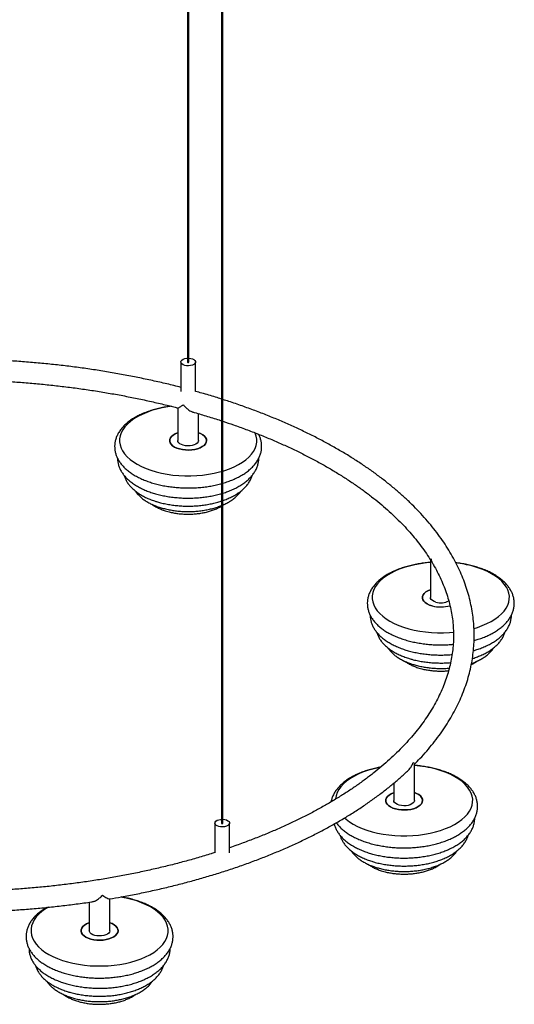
# Paper-space layout '_Trimétrica' of a CAD drawing. Header units: millimetres. Extents: x -795 to -26, y -515 to 817.
# Tile 3 of 4: x -361 to -26, y -515 to 151. Entities that reach past the tile are written whole.
import ezdxf

# ---------------------------------------------------------------- set-up
doc = ezdxf.new("R2010")
doc.units = ezdxf.units.MM

psp = doc.layouts.new('_Trimétrica')

# ---------------------------------------------------------------- linework, layer by layer
at = {"color": 7, "linetype": 'Continuous', "lineweight": 25}
for p, q in [((-247.58, 769.99), (-247.58, -80.74)), ((-246.58, -80.74), (-246.58, 769.99)), ((-224.52, 457.99), (-224.52, -392.74)), ((-223.52, -392.74), (-223.52, 457.99)), ((-252.08, -80.74), (-252.08, -100.79)), ((-242.08, -100.81), (-242.08, -80.74)), ((-254.08, -111.76), (-254.08, -133.89)), ((-240.08, -133.89), (-240.08, -115.72)), ((-223.52, -177.64), (-222.63, -177.04)), ((-83.04, -214.43), (-83.04, -240.07)), ((-93.88, -377.45), (-93.88, -352.78)), ((-107.88, -365.72), (-107.88, -377.45)), ((-229.02, -392.74), (-229.02, -412.9)), ((-219.02, -412.92), (-219.02, -392.74)), ((-314.04, -446.25), (-314.04, -465.54)), ((-300.04, -465.54), (-300.04, -444.04))]:
    psp.add_line(p, q, dxfattribs=at)
at = {"color": 7, "linetype": 'Continuous', "lineweight": 25, "flags": 128}
for points in [[(-249.41, -83.02), (-250.52, -82.61), (-251.37, -82.07), (-251.9, -81.42), (-252.08, -80.73), (-251.88, -80.03), (-251.33, -79.39), (-250.47, -78.85), (-249.35, -78.45), (-248.06, -78.22), (-247.58, -78.18)], [(-246.58, -78.18), (-245.37, -78.32), (-244.17, -78.65), (-243.18, -79.13), (-242.48, -79.74), (-242.12, -80.41), (-242.13, -81.11), (-242.51, -81.79), (-243.23, -82.38), (-244.23, -82.86), (-245.44, -83.18), (-246.78, -83.32), (-248.13, -83.26), (-249.41, -83.02), (-249.41, -83.02)], [(-247.58, -80.74), (-247.56, -80.82), (-247.47, -80.91), (-247.31, -80.97), (-247.13, -81), (-246.93, -80.99), (-246.76, -80.94), (-246.64, -80.87), (-246.58, -80.77), (-246.58, -80.74)], [(-258.44, -110.69), (-260.8, -111.03), (-264.62, -111.74), (-268.3, -112.61), (-271.82, -113.64), (-275.15, -114.83), (-278.27, -116.16), (-281.15, -117.63), (-283.77, -119.22), (-286.12, -120.92), (-288.16, -122.72), (-289.89, -124.61), (-291.3, -126.57), (-292.37, -128.58), (-293.1, -130.63), (-293.47, -132.71), (-293.5, -134.8), (-293.17, -136.88), (-292.48, -138.94), (-291.46, -140.96), (-290.09, -142.92), (-288.4, -144.82), (-286.39, -146.63), (-284.09, -148.35), (-281.5, -149.95), (-278.65, -151.44), (-275.56, -152.79), (-272.26, -153.99), (-268.76, -155.05), (-265.1, -155.94), (-261.3, -156.66), (-257.39, -157.22), (-253.4, -157.59), (-249.37, -157.78), (-245.31, -157.79), (-241.27, -157.62), (-237.28, -157.27), (-233.36, -156.74), (-229.55, -156.04), (-225.86, -155.17), (-224.52, -154.8)], [(-254.08, -128.56), (-254.33, -128.64), (-255.94, -129.35), (-257.31, -130.19), (-258.37, -131.13), (-259.12, -132.15), (-259.51, -133.22), (-259.55, -134.32), (-259.23, -135.4), (-258.56, -136.43), (-257.56, -137.39), (-256.26, -138.26), (-254.7, -138.99), (-252.91, -139.58)], [(-252.91, -139.58), (-254.7, -138.99), (-256.26, -138.26), (-257.56, -137.39), (-258.56, -136.43), (-259.23, -135.4), (-259.55, -134.32), (-259.51, -133.22), (-259.12, -132.15), (-258.37, -131.13), (-257.31, -130.19), (-255.94, -129.35), (-254.33, -128.64), (-254.08, -128.56)], [(-252.91, -139.58), (-250.96, -140.01), (-248.9, -140.26), (-246.78, -140.33), (-244.67, -140.21), (-242.64, -139.91), (-240.73, -139.43), (-239, -138.8), (-237.5, -138.03), (-236.28, -137.13), (-235.37, -136.15), (-234.8, -135.09), (-234.58, -134.01), (-234.72, -132.92), (-235.22, -131.86), (-236.06, -130.85), (-237.21, -129.94), (-238.65, -129.14), (-240.08, -128.56)], [(-240.08, -128.56), (-238.65, -129.14), (-237.21, -129.94), (-236.06, -130.85), (-235.22, -131.86), (-234.72, -132.92), (-234.58, -134.01), (-234.8, -135.09), (-235.37, -136.15), (-236.28, -137.13), (-237.5, -138.03), (-239, -138.8), (-240.73, -139.43), (-242.64, -139.91), (-244.67, -140.21), (-246.78, -140.33), (-248.9, -140.26), (-250.96, -140.01), (-252.91, -139.58)], [(-223.52, -154.51), (-222.34, -154.14), (-219.01, -152.95), (-215.89, -151.62), (-213.01, -150.15), (-210.39, -148.56), (-208.05, -146.86), (-206, -145.05), (-204.27, -143.17), (-202.86, -141.21), (-201.79, -139.2), (-201.06, -137.14), (-200.69, -135.07), (-200.67, -132.98), (-201, -130.9), (-201.68, -128.84), (-201.77, -128.62)], [(-250.35, -137.08), (-251.64, -136.62), (-252.71, -136.03), (-253.49, -135.33), (-253.96, -134.56), (-254.08, -133.89)], [(-240.08, -133.89), (-240.09, -134.02), (-240.32, -134.82), (-240.89, -135.57), (-241.77, -136.24), (-242.92, -136.79), (-244.28, -137.19), (-245.77, -137.43), (-247.34, -137.49), (-248.89, -137.37), (-250.35, -137.08)], [(-83.04, -216.42), (-85.84, -216.69), (-89.76, -217.22), (-93.58, -217.92), (-97.26, -218.79), (-100.78, -219.82), (-104.11, -221.01), (-107.23, -222.34), (-110.11, -223.81), (-112.73, -225.4), (-115.07, -227.11), (-117.12, -228.91), (-118.85, -230.79), (-120.26, -232.75), (-121.33, -234.76), (-122.06, -236.82), (-122.43, -238.9), (-122.46, -240.98), (-122.12, -243.06), (-121.44, -245.12), (-120.42, -247.14), (-119.05, -249.1), (-117.36, -251), (-115.35, -252.81), (-113.05, -254.53), (-110.46, -256.14), (-107.61, -257.62), (-104.52, -258.97), (-101.22, -260.18), (-97.72, -261.23), (-94.05, -262.12), (-90.25, -262.85), (-86.35, -263.4), (-82.36, -263.77), (-78.33, -263.97), (-74.27, -263.98), (-70.23, -263.81), (-67.48, -263.59)], [(-53.52, -260.99), (-51.3, -260.32), (-47.97, -259.13), (-44.85, -257.8), (-41.97, -256.33), (-39.35, -254.74), (-37.01, -253.04), (-34.96, -251.24), (-33.23, -249.35), (-31.82, -247.39), (-30.75, -245.38), (-30.02, -243.33), (-29.65, -241.25), (-29.62, -239.16), (-29.96, -237.08), (-30.64, -235.02), (-31.66, -233.01), (-33.03, -231.04), (-34.72, -229.14), (-36.73, -227.33), (-39.03, -225.62), (-41.62, -224.01), (-44.47, -222.52), (-47.56, -221.17), (-50.86, -219.97), (-54.36, -218.91)], [(-83.04, -234.74), (-83.29, -234.83), (-84.9, -235.53), (-86.26, -236.37), (-87.33, -237.31), (-88.08, -238.33), (-88.47, -239.41), (-88.51, -240.5), (-88.19, -241.58), (-87.52, -242.61), (-86.52, -243.58), (-85.22, -244.44), (-83.66, -245.18), (-81.87, -245.77)], [(-81.87, -245.77), (-83.66, -245.18), (-85.22, -244.44), (-86.52, -243.58), (-87.52, -242.61), (-88.19, -241.58), (-88.51, -240.5), (-88.47, -239.41), (-88.08, -238.33), (-87.33, -237.31), (-86.26, -236.37), (-84.9, -235.53), (-83.29, -234.83), (-83.04, -234.74)], [(-79.31, -243.26), (-80.6, -242.81), (-81.67, -242.21), (-82.45, -241.52), (-82.92, -240.74), (-83.04, -240.07)], [(-116.96, -355), (-118.41, -355.29), (-122.09, -356.16), (-125.62, -357.2), (-128.95, -358.39), (-132.07, -359.72), (-134.95, -361.19), (-137.57, -362.78), (-139.91, -364.48), (-141.96, -366.28), (-143.69, -368.17), (-145.1, -370.12), (-146.17, -372.14), (-146.89, -374.19), (-147.27, -376.27), (-147.29, -376.47)], [(-141.27, -389.26), (-140.19, -390.19), (-137.89, -391.9), (-135.3, -393.51), (-132.45, -394.99), (-129.36, -396.34), (-126.05, -397.55), (-122.55, -398.6), (-118.89, -399.5), (-115.09, -400.22), (-111.18, -400.77), (-107.2, -401.15), (-103.16, -401.34), (-99.11, -401.35), (-95.07, -401.18), (-91.08, -400.83), (-87.16, -400.3), (-83.34, -399.6), (-79.66, -398.73), (-76.14, -397.69), (-72.81, -396.51), (-69.69, -395.17), (-66.81, -393.71), (-64.19, -392.11), (-61.84, -390.41), (-59.8, -388.61), (-58.06, -386.72), (-56.66, -384.77), (-55.59, -382.75), (-54.86, -380.7), (-54.48, -378.62), (-54.46, -376.54), (-54.79, -374.46), (-55.47, -372.4), (-56.5, -370.38), (-57.87, -368.41), (-59.56, -366.52), (-61.56, -364.7), (-63.87, -362.99), (-66.46, -361.38), (-69.31, -359.9), (-72.4, -358.55), (-75.7, -357.34), (-79.2, -356.29), (-79.2, -356.29)], [(-107.88, -372.11), (-108.12, -372.2), (-109.74, -372.91), (-111.1, -373.74), (-112.17, -374.69), (-112.91, -375.71), (-113.31, -376.78), (-113.35, -377.87), (-113.03, -378.95), (-112.36, -379.99), (-111.36, -380.95), (-110.06, -381.81), (-108.5, -382.55), (-106.71, -383.14)], [(-106.71, -383.14), (-108.5, -382.55), (-110.06, -381.81), (-111.36, -380.95), (-112.36, -379.99), (-113.03, -378.95), (-113.35, -377.87), (-113.31, -376.78), (-112.91, -375.71), (-112.17, -374.69), (-111.1, -373.74), (-109.74, -372.91), (-108.12, -372.2), (-107.88, -372.11)], [(-106.71, -383.14), (-104.76, -383.57), (-102.69, -383.81), (-100.58, -383.88), (-98.47, -383.76), (-96.43, -383.46), (-94.52, -382.99), (-92.79, -382.36), (-91.3, -381.58), (-90.08, -380.69), (-89.17, -379.7), (-88.6, -378.65), (-88.38, -377.56), (-88.52, -376.48), (-89.02, -375.41), (-89.85, -374.41), (-91.01, -373.49), (-92.45, -372.69), (-93.88, -372.11)], [(-93.88, -372.11), (-92.45, -372.69), (-91.01, -373.49), (-89.85, -374.41), (-89.02, -375.41), (-88.52, -376.48), (-88.38, -377.56), (-88.6, -378.65), (-89.17, -379.7), (-90.08, -380.69), (-91.3, -381.58), (-92.79, -382.36), (-94.52, -382.99), (-96.43, -383.46), (-98.47, -383.76), (-100.58, -383.88), (-102.69, -383.81), (-104.76, -383.57), (-106.71, -383.14)], [(-104.14, -380.63), (-105.44, -380.18), (-106.51, -379.59), (-107.29, -378.89), (-107.75, -378.12), (-107.88, -377.45)], [(-93.88, -377.45), (-93.88, -377.58), (-94.11, -378.38), (-94.69, -379.13), (-95.57, -379.8), (-96.72, -380.34), (-98.07, -380.75), (-99.57, -380.99), (-101.13, -381.05), (-102.68, -380.93), (-104.14, -380.63)], [(-226.35, -395.02), (-227.46, -394.61), (-228.31, -394.07), (-228.85, -393.42), (-229.02, -392.72), (-228.82, -392.03), (-228.27, -391.39), (-227.41, -390.85), (-226.29, -390.45), (-225, -390.22), (-224.52, -390.18)], [(-223.52, -390.18), (-222.31, -390.32), (-221.11, -390.65), (-220.12, -391.13), (-219.42, -391.74), (-219.06, -392.41), (-219.07, -393.11), (-219.45, -393.79), (-220.17, -394.38), (-221.17, -394.86), (-222.38, -395.18), (-223.72, -395.31), (-225.07, -395.26), (-226.35, -395.02), (-226.35, -395.02)], [(-224.52, -392.74), (-224.5, -392.82), (-224.41, -392.91), (-224.25, -392.97), (-224.07, -393), (-223.87, -392.99), (-223.7, -392.94), (-223.58, -392.86), (-223.52, -392.77), (-223.52, -392.74)], [(-341.67, -449.6), (-343.73, -450.87), (-346.08, -452.57), (-348.12, -454.37), (-349.86, -456.26), (-351.26, -458.22), (-352.33, -460.23), (-353.06, -462.28), (-353.44, -464.36), (-353.46, -466.45), (-353.13, -468.53), (-352.45, -470.58), (-351.42, -472.6), (-350.05, -474.57), (-348.36, -476.47), (-346.36, -478.28), (-344.05, -479.99), (-341.46, -481.6), (-338.61, -483.08), (-335.52, -484.44), (-332.22, -485.64), (-328.72, -486.7), (-325.06, -487.59), (-321.26, -488.31), (-317.35, -488.86), (-313.36, -489.24), (-309.33, -489.43), (-305.28, -489.44), (-301.24, -489.27), (-297.24, -488.92), (-293.32, -488.39), (-289.51, -487.69), (-285.83, -486.82), (-282.3, -485.79), (-278.97, -484.6), (-275.85, -483.27), (-272.97, -481.8), (-270.35, -480.21), (-268.01, -478.5), (-265.96, -476.7), (-264.23, -474.82), (-262.82, -472.86), (-261.75, -470.85), (-261.03, -468.79), (-260.65, -466.71), (-260.63, -464.63), (-260.96, -462.55), (-261.64, -460.49), (-262.67, -458.47), (-264.03, -456.51), (-265.72, -454.61), (-267.73, -452.8), (-270.03, -451.08), (-272.62, -449.47), (-275.47, -447.99), (-278.56, -446.64), (-281.87, -445.43), (-285.37, -444.38), (-285.37, -444.38)], [(-285.37, -444.38), (-289.03, -443.49), (-292.77, -442.77)], [(-314.04, -460.2), (-314.29, -460.29), (-315.91, -461), (-317.27, -461.83), (-318.34, -462.78), (-319.08, -463.8), (-319.48, -464.87), (-319.52, -465.96), (-319.2, -467.04), (-318.53, -468.08), (-317.53, -469.04), (-316.23, -469.91), (-314.66, -470.64), (-312.88, -471.23)], [(-312.88, -471.23), (-314.66, -470.64), (-316.23, -469.91), (-317.53, -469.04), (-318.53, -468.08), (-319.2, -467.04), (-319.52, -465.96), (-319.48, -464.87), (-319.08, -463.8), (-318.34, -462.78), (-317.27, -461.83), (-315.91, -461), (-314.29, -460.29), (-314.04, -460.2)], [(-310.31, -468.73), (-311.61, -468.27), (-312.67, -467.68), (-313.46, -466.98), (-313.92, -466.21), (-314.04, -465.54)], [(-312.88, -471.23), (-310.92, -471.66), (-308.86, -471.91), (-306.74, -471.97), (-304.64, -471.86), (-302.6, -471.55), (-300.69, -471.08), (-298.96, -470.45), (-297.46, -469.67), (-296.25, -468.78), (-295.34, -467.79), (-294.76, -466.74), (-294.54, -465.66), (-294.69, -464.57), (-295.18, -463.51), (-296.02, -462.5), (-297.17, -461.59), (-298.61, -460.78), (-300.04, -460.2)], [(-300.04, -460.2), (-298.61, -460.78), (-297.17, -461.59), (-296.02, -462.5), (-295.18, -463.51), (-294.69, -464.57), (-294.54, -465.66), (-294.76, -466.74), (-295.34, -467.79), (-296.25, -468.78), (-297.46, -469.67), (-298.96, -470.45), (-300.69, -471.08), (-302.6, -471.55), (-304.64, -471.86), (-306.74, -471.97), (-308.86, -471.91), (-310.92, -471.66), (-312.88, -471.23)], [(-300.04, -465.54), (-300.05, -465.67), (-300.28, -466.47), (-300.85, -467.22), (-301.73, -467.89), (-302.88, -468.44), (-304.24, -468.84), (-305.74, -469.08), (-307.3, -469.14), (-308.85, -469.02), (-310.31, -468.73)]]:
    psp.add_lwpolyline(points, dxfattribs=at)
at = {"color": 7, "linetype": 'Continuous', "lineweight": 25}
for centre, radius, start, end in [((-74.65, -294.41), 78.18, 74.95663, 83.41401), ((-76.05, -223.7), 22.82, 255.20805, 285.92445), ((-76.05, -223.69), 22.83, 255.2136, 285.76544), ((-76.09, -232.05), 11.67, 253.97458, 297.88697), ((-99.92, -433.84), 80.28, 75.04409, 85.68514)]:
    psp.add_arc(centre, radius, start, end, dxfattribs=at)
for points, knots in [([(-252.08, -97.92), (-253.6, -97.52), (-258.29, -96.3), (-266.3, -94.41), (-276.07, -92.25), (-285.97, -90.25), (-295.97, -88.4), (-306.08, -86.7), (-316.27, -85.17), (-326.55, -83.79), (-336.9, -82.58), (-347.32, -81.52), (-357.79, -80.63), (-368.31, -79.89), (-378.86, -79.32), (-389.44, -78.92), (-400.04, -78.68), (-410.65, -78.6), (-421.26, -78.68), (-431.86, -78.93), (-442.09, -79.32), (-448.77, -79.71), (-451.93, -79.89)], [0, 0, 0, 0, 0.024867, 0.076512, 0.128147, 0.179775, 0.231394, 0.283006, 0.334611, 0.386211, 0.437805, 0.489395, 0.540981, 0.592563, 0.644143, 0.695721, 0.747297, 0.798872, 0.850448, 0.902023, 0.9536, 1, 1, 1, 1]), ([(-457.74, -94.32), (-456.51, -94.22), (-451.84, -93.87), (-443.7, -93.43), (-433.31, -92.99), (-422.9, -92.71), (-412.49, -92.6), (-402.06, -92.65), (-391.65, -92.86), (-381.25, -93.23), (-370.88, -93.76), (-360.55, -94.46), (-350.27, -95.31), (-340.04, -96.32), (-329.87, -97.49), (-319.78, -98.81), (-309.78, -100.29), (-299.87, -101.93), (-290.06, -103.72), (-280.36, -105.65), (-270.79, -107.74), (-261.99, -109.81), (-256.45, -111.24), (-254, -111.87)], [0, 0, 0, 0, 0.01777, 0.067414, 0.117061, 0.166709, 0.216358, 0.266008, 0.315657, 0.365306, 0.414953, 0.464598, 0.51424, 0.563879, 0.613513, 0.663143, 0.712767, 0.762385, 0.811997, 0.861601, 0.911197, 0.960784, 1, 1, 1, 1]), ([(-224.52, -105.83), (-225.86, -105.4), (-230.21, -104), (-236.07, -102.25), (-240.64, -101), (-242.08, -100.6)], [0, 0, 0, 0, 0.233371, 0.758584, 1, 1, 1, 1]), ([(-93.88, -352.9), (-92.62, -351.63), (-89.72, -348.69), (-85.51, -343.99), (-81.21, -338.83), (-77.2, -333.59), (-73.5, -328.3), (-70.11, -322.94), (-67.02, -317.53), (-64.24, -312.08), (-61.77, -306.58), (-59.62, -301.05), (-57.79, -295.5), (-56.27, -289.91), (-55.08, -284.32), (-54.19, -278.71), (-53.63, -273.09), (-53.38, -267.47), (-53.45, -261.85), (-53.84, -256.24), (-54.54, -250.64), (-55.55, -245.05), (-56.88, -239.48), (-58.52, -233.94), (-60.48, -228.42), (-62.75, -222.93), (-65.33, -217.48), (-68.21, -212.08), (-71.41, -206.71), (-74.91, -201.41), (-78.71, -196.16), (-82.81, -190.97), (-87.21, -185.85), (-91.9, -180.8), (-96.87, -175.84), (-102.12, -170.95), (-107.65, -166.16), (-113.45, -161.45), (-119.52, -156.85), (-125.84, -152.34), (-132.41, -147.94), (-139.23, -143.65), (-146.29, -139.47), (-153.58, -135.4), (-161.1, -131.46), (-168.84, -127.64), (-176.79, -123.94), (-184.94, -120.36), (-193.29, -116.92), (-201.83, -113.62), (-210.56, -110.45), (-217.79, -107.96), (-222.17, -106.57), (-223.52, -106.15)], [0, 0, 0, 0, 0.015394, 0.035487, 0.055559, 0.075607, 0.095624, 0.115606, 0.135547, 0.155445, 0.175296, 0.195096, 0.214848, 0.23455, 0.254208, 0.273827, 0.293414, 0.312977, 0.332528, 0.352075, 0.371628, 0.391196, 0.410789, 0.430416, 0.450083, 0.469795, 0.489555, 0.509363, 0.529219, 0.549121, 0.569064, 0.589046, 0.60906, 0.629103, 0.649169, 0.669255, 0.689355, 0.709466, 0.729585, 0.749709, 0.769835, 0.789963, 0.810089, 0.830212, 0.850333, 0.87045, 0.890562, 0.91067, 0.930773, 0.950871, 0.970965, 0.991054, 1, 1, 1, 1]), ([(-258.81, -110.65), (-259.72, -110.77), (-261.91, -111.06), (-265.29, -111.72), (-268.93, -112.58), (-272.43, -113.61), (-275.78, -114.8), (-278.97, -116.14), (-281.96, -117.63), (-284.75, -119.28), (-287.3, -121.06), (-289.6, -122.99), (-291.61, -125.04), (-293.32, -127.21), (-294.71, -129.46), (-295.75, -131.77), (-296.46, -134.11), (-296.83, -136.46), (-296.86, -138.8), (-296.59, -141.1), (-296, -143.36), (-295.11, -145.57), (-293.92, -147.73), (-292.43, -149.81), (-290.65, -151.83), (-288.57, -153.76), (-286.21, -155.58), (-283.59, -157.28), (-280.73, -158.85), (-277.65, -160.28), (-274.39, -161.56), (-271.57, -162.49), (-269.83, -162.98), (-269.28, -163.13)], [0, 0, 0, 0, 0.0240605, 0.0578331, 0.0916783, 0.1256146, 0.1596599, 0.1938296, 0.2281326, 0.2625638, 0.2970929, 0.3316221, 0.365986, 0.3999693, 0.4333378, 0.4659158, 0.4976593, 0.5286761, 0.5591928, 0.5895019, 0.6198258, 0.6504517, 0.6816267, 0.7135088, 0.7461386, 0.7794357, 0.8132318, 0.8473302, 0.8815592, 0.9157778, 0.9499242, 0.9839761, 1, 1, 1, 1]), ([(-253.99, -111.82), (-253.87, -111.81), (-253.67, -111.79), (-252.88, -111.34), (-251.85, -110.69), (-250.93, -110.06), (-250.35, -109.65), (-250.35, -109.65)], [0, 0, 0, 0, 0.258952, 0.469166, 0.685304, 0.99812, 1, 1, 1, 1]), ([(-250.35, -109.65), (-250.34, -109.65), (-249.87, -110.25), (-248.85, -111.4), (-246.99, -113.03), (-245.27, -114.21), (-244.19, -114.46), (-243.92, -114.52)], [0, 0, 0, 0, 0.001895, 0.258976, 0.523601, 0.880239, 1, 1, 1, 1]), ([(-243.94, -114.6), (-243.59, -114.7), (-240.19, -115.63), (-233.9, -117.54), (-227.77, -119.42), (-224.7, -120.46), (-224.52, -120.52)], [0, 0, 0, 0, 0.052097, 0.511687, 0.971171, 1, 1, 1, 1]), ([(-223.52, -120.86), (-221.14, -121.65), (-215.86, -123.42), (-207.89, -126.3), (-199.59, -129.49), (-191.49, -132.8), (-183.6, -136.23), (-175.91, -139.77), (-168.45, -143.43), (-161.2, -147.2), (-154.19, -151.08), (-147.42, -155.06), (-140.89, -159.13), (-134.61, -163.3), (-128.59, -167.56), (-122.83, -171.9), (-117.33, -176.32), (-112.1, -180.82), (-107.14, -185.39), (-102.46, -190.02), (-98.06, -194.72), (-93.95, -199.48), (-90.11, -204.29), (-86.6, -209.15), (-84.22, -212.65), (-83.1, -214.53), (-82.96, -214.77)], [0, 0, 0, 0, 0.035833, 0.079424, 0.123004, 0.166572, 0.210127, 0.253671, 0.297203, 0.340722, 0.384231, 0.427729, 0.471217, 0.514699, 0.558175, 0.601649, 0.645124, 0.688604, 0.732094, 0.775601, 0.819132, 0.862698, 0.906309, 0.949976, 0.993713, 1, 1, 1, 1]), ([(-223.52, -162.72), (-222.93, -162.55), (-221.16, -162.05), (-218.38, -161.04), (-215.19, -159.7), (-212.2, -158.21), (-209.42, -156.57), (-206.86, -154.78), (-204.57, -152.85), (-202.55, -150.8), (-200.84, -148.64), (-199.45, -146.38), (-198.41, -144.07), (-197.7, -141.73), (-197.34, -139.38), (-197.3, -137.05), (-197.57, -134.74), (-198.17, -132.48), (-198.82, -130.75), (-199.36, -129.8), (-199.5, -129.56)], [0, 0, 0, 0, 0.030833, 0.092437, 0.154266, 0.216336, 0.278638, 0.341117, 0.403596, 0.465776, 0.527268, 0.587648, 0.646597, 0.704036, 0.760161, 0.81538, 0.870223, 0.925093, 0.980509, 1, 1, 1, 1]), ([(-294.84, -145.96), (-294.84, -146.43), (-294.83, -147.67), (-294.47, -149.64), (-293.8, -151.85), (-292.82, -154), (-291.54, -156.09), (-289.96, -158.12), (-288.08, -160.06), (-285.92, -161.91), (-283.48, -163.65), (-280.8, -165.26), (-277.88, -166.74), (-274.77, -168.06), (-271.59, -169.2), (-268.81, -170.02), (-265.96, -170.76), (-262.91, -171.42), (-259.2, -172.03), (-255.41, -172.48), (-251.57, -172.77), (-247.7, -172.88), (-243.83, -172.82), (-239.98, -172.59), (-236.18, -172.2), (-232.44, -171.63), (-228.8, -170.9), (-226.15, -170.26), (-224.77, -169.83), (-224.52, -169.75)], [0, 0, 0, 0, 0.022636, 0.0586644, 0.0948136, 0.131443, 0.1688315, 0.2071333, 0.2463478, 0.286328, 0.3268385, 0.3676346, 0.4085126, 0.449331, 0.4900411, 0.5265505, 0.5479438, 0.5883598, 0.6286891, 0.6689446, 0.7091479, 0.7493208, 0.7894851, 0.82966, 0.8698627, 0.9101158, 0.9504426, 0.9908669, 1, 1, 1, 1]), ([(-223.52, -169.44), (-222.97, -169.28), (-221.28, -168.77), (-218.62, -167.75), (-215.54, -166.39), (-212.67, -164.87), (-210.01, -163.21), (-207.59, -161.4), (-205.44, -159.45), (-203.58, -157.38), (-202.03, -155.2), (-200.82, -152.96), (-199.95, -150.66), (-199.45, -148.34), (-199.24, -146.75), (-199.29, -145.94), (-199.29, -145.89)], [0, 0, 0, 0, 0.038901, 0.120189, 0.201803, 0.283757, 0.366019, 0.448478, 0.530777, 0.612449, 0.692902, 0.771582, 0.848187, 0.922801, 0.995864, 1, 1, 1, 1]), ([(-290.41, -157.46), (-290.34, -157.73), (-290.1, -158.71), (-289.36, -160.36), (-288.21, -162.4), (-286.74, -164.36), (-284.97, -166.25), (-282.92, -168.04), (-280.59, -169.72), (-278.01, -171.28), (-275.2, -172.7), (-272.19, -173.96), (-269.3, -174.97), (-266.81, -175.7), (-264.27, -176.35), (-261.34, -176.98), (-257.76, -177.56), (-254.12, -177.97), (-250.43, -178.21), (-246.72, -178.27), (-243.01, -178.17), (-239.33, -177.9), (-235.71, -177.46), (-232.15, -176.85), (-228.71, -176.07), (-226.16, -175.39), (-224.81, -174.92), (-224.52, -174.81)], [0, 0, 0, 0, 0.0145069, 0.054196, 0.0946877, 0.1362269, 0.1788767, 0.2225057, 0.266842, 0.3115749, 0.3564378, 0.4012342, 0.4458988, 0.4783234, 0.5018051, 0.5461341, 0.590356, 0.6344889, 0.6785609, 0.7226006, 0.7666363, 0.8106909, 0.8547898, 0.8989628, 0.9432408, 0.9876556, 1, 1, 1, 1]), ([(-223.52, -174.47), (-223.08, -174.32), (-221.57, -173.81), (-219.17, -172.78), (-216.33, -171.38), (-213.7, -169.81), (-211.31, -168.1), (-209.17, -166.24), (-207.32, -164.25), (-205.78, -162.15), (-204.61, -159.97), (-203.94, -158.4), (-203.75, -157.55), (-203.73, -157.47)], [0, 0, 0, 0, 0.043141, 0.149121, 0.255602, 0.362566, 0.469887, 0.577115, 0.683558, 0.78834, 0.890619, 0.98994, 1, 1, 1, 1]), ([(-269.28, -163.13), (-268.65, -163.3), (-266.83, -163.78), (-263.72, -164.45), (-259.93, -165.09), (-256.07, -165.56), (-252.16, -165.86), (-248.21, -165.99), (-244.26, -165.96), (-240.33, -165.75), (-236.44, -165.38), (-232.61, -164.84), (-228.88, -164.12), (-226.17, -163.51), (-224.77, -163.09), (-224.52, -163.02)], [0, 0, 0, 0, 0.045224, 0.130688, 0.215979, 0.301121, 0.386156, 0.471126, 0.556075, 0.64104, 0.726054, 0.811159, 0.896402, 0.981828, 1, 1, 1, 1]), ([(-282.87, -168.03), (-282.78, -168.17), (-282.3, -168.97), (-281.15, -170.32), (-279.41, -172.07), (-277.36, -173.72), (-275.05, -175.24), (-272.49, -176.63), (-269.73, -177.87), (-266.89, -178.92), (-264.39, -179.67), (-261.83, -180.32), (-259.08, -180.9), (-255.72, -181.41), (-252.3, -181.76), (-248.85, -181.93), (-245.38, -181.93), (-241.92, -181.76), (-238.5, -181.42), (-235.15, -180.91), (-231.89, -180.23), (-228.75, -179.38), (-226.28, -178.58), (-224.93, -178.01), (-224.52, -177.84)], [0, 0, 0, 0, 0.010356, 0.05715, 0.105369, 0.15481, 0.20508, 0.255755, 0.306472, 0.357047, 0.401999, 0.428571, 0.478663, 0.52861, 0.578439, 0.628195, 0.677919, 0.727654, 0.77743, 0.827291, 0.877283, 0.927453, 0.977851, 1, 1, 1, 1]), ([(-223.52, -177.43), (-223.32, -177.35), (-222.16, -176.88), (-220.22, -175.86), (-217.74, -174.38), (-215.51, -172.73), (-213.56, -170.92), (-212.16, -169.37), (-211.53, -168.36), (-211.34, -168.06)], [0, 0, 0, 0, 0.037216, 0.2140735, 0.3919207, 0.5704481, 0.7484988, 0.9244935, 1, 1, 1, 1]), ([(-271.57, -177), (-271.11, -177.34), (-269.97, -178.16), (-267.88, -179.31), (-265.38, -180.45), (-262.97, -181.32), (-260.89, -181.94), (-258.76, -182.48), (-256.26, -182.98), (-253.2, -183.41), (-250.09, -183.67), (-246.96, -183.75), (-243.83, -183.65), (-240.72, -183.39), (-237.68, -182.94), (-234.72, -182.33), (-231.87, -181.55), (-229.16, -180.6), (-226.68, -179.52), (-225.22, -178.69), (-224.52, -178.29)], [0, 0, 0, 0, 0.040568, 0.100487, 0.160697, 0.220741, 0.261491, 0.293077, 0.352456, 0.411607, 0.470589, 0.529479, 0.588355, 0.647283, 0.706331, 0.765584, 0.825131, 0.885059, 0.945444, 1, 1, 1, 1]), ([(-81.24, -217.66), (-80.97, -218.11), (-79.7, -220.21), (-77.74, -224), (-75.36, -229.03), (-73.3, -234.09), (-71.54, -239.19), (-70.09, -244.31), (-68.95, -249.46), (-68.11, -254.63), (-67.59, -259.81), (-67.38, -265.01), (-67.48, -270.21), (-67.9, -275.42), (-68.64, -280.61), (-69.69, -285.8), (-71.05, -290.96), (-72.72, -296.1), (-74.7, -301.2), (-76.98, -306.28), (-79.57, -311.31), (-82.45, -316.3), (-85.63, -321.25), (-89.11, -326.14), (-92.87, -330.98), (-96.92, -335.77), (-101.25, -340.5), (-105.87, -345.16), (-110.76, -349.76), (-115.92, -354.28), (-121.36, -358.73), (-127.06, -363.09), (-133.02, -367.38), (-139.24, -371.57), (-145.7, -375.67), (-152.41, -379.67), (-159.36, -383.58), (-166.54, -387.37), (-173.95, -391.06), (-181.58, -394.64), (-189.42, -398.1), (-197.46, -401.44), (-205.72, -404.65), (-212.9, -407.31), (-217.4, -408.84), (-219.02, -409.39)], [0, 0, 0, 0, 0.006505, 0.030353, 0.054262, 0.078239, 0.102289, 0.126416, 0.150618, 0.17489, 0.199224, 0.223605, 0.248015, 0.272431, 0.296826, 0.321183, 0.345484, 0.369718, 0.39388, 0.417966, 0.441978, 0.46592, 0.4898, 0.513624, 0.5374, 0.561136, 0.584839, 0.608516, 0.632172, 0.655813, 0.679444, 0.703068, 0.726688, 0.750307, 0.773925, 0.797546, 0.82117, 0.844798, 0.868432, 0.89207, 0.915715, 0.939365, 0.963022, 0.986685, 1, 1, 1, 1]), ([(-83.04, -216.33), (-84.25, -216.43), (-86.77, -216.65), (-90.51, -217.19), (-94.25, -217.9), (-97.89, -218.77), (-101.39, -219.8), (-104.74, -220.98), (-107.93, -222.32), (-110.92, -223.82), (-113.71, -225.46), (-116.26, -227.25), (-118.56, -229.17), (-120.57, -231.23), (-122.28, -233.39), (-123.67, -235.64), (-124.71, -237.95), (-125.42, -240.3), (-125.78, -242.65), (-125.82, -244.98), (-125.55, -247.29), (-124.96, -249.55), (-124.07, -251.76), (-122.88, -253.91), (-121.39, -256), (-119.61, -258.01), (-117.53, -259.94), (-115.17, -261.76), (-112.54, -263.47), (-109.69, -265.04), (-106.61, -266.47), (-103.35, -267.74), (-100.53, -268.67), (-98.79, -269.16), (-98.24, -269.31)], [0, 0, 0, 0, 0.030212, 0.062599, 0.095038, 0.127547, 0.160143, 0.192844, 0.225664, 0.258612, 0.291684, 0.32485, 0.358015, 0.391022, 0.423664, 0.455714, 0.487006, 0.517496, 0.547288, 0.5766, 0.605712, 0.634838, 0.664255, 0.694199, 0.724822, 0.756163, 0.788145, 0.820607, 0.853359, 0.886236, 0.919104, 0.951902, 0.984609, 1, 1, 1, 1]), ([(-83.03, -214.43), (-83.03, -214.42), (-83.1, -214.21), (-82.92, -213.95), (-82.73, -213.71), (-82.73, -213.71)], [0, 0, 0, 0, 0.051283, 0.994333, 1, 1, 1, 1]), ([(-82.73, -213.71), (-82.73, -213.71), (-82.57, -214.44), (-82.18, -215.8), (-81.51, -217.05), (-81.19, -217.63)], [0, 0, 0, 0, 0.003898, 0.532644, 1, 1, 1, 1]), ([(-53.51, -269.21), (-52.58, -268.94), (-50.46, -268.34), (-47.34, -267.22), (-44.15, -265.89), (-41.16, -264.39), (-38.38, -262.75), (-35.82, -260.96), (-33.53, -259.04), (-31.51, -256.98), (-29.8, -254.82), (-28.41, -252.57), (-27.37, -250.26), (-26.66, -247.91), (-26.3, -245.56), (-26.26, -243.23), (-26.54, -240.92), (-27.12, -238.66), (-28.01, -236.45), (-29.2, -234.3), (-30.69, -232.21), (-32.47, -230.2), (-34.55, -228.27), (-36.91, -226.45), (-39.53, -224.74), (-42.39, -223.17), (-45.47, -221.74), (-48.72, -220.47), (-52.15, -219.34), (-55.72, -218.38), (-59.41, -217.58), (-62.78, -216.99), (-64.95, -216.75), (-65.83, -216.65)], [0, 0, 0, 0, 0.026785, 0.060494, 0.094326, 0.128291, 0.162382, 0.19657, 0.230759, 0.264783, 0.298431, 0.331471, 0.363728, 0.395158, 0.425869, 0.456085, 0.486095, 0.516119, 0.546442, 0.577309, 0.608877, 0.641184, 0.674152, 0.707615, 0.741376, 0.775267, 0.809148, 0.842958, 0.876674, 0.910293, 0.943826, 0.977284, 1, 1, 1, 1]), ([(-123.8, -252.14), (-123.8, -252.62), (-123.79, -253.85), (-123.43, -255.82), (-122.76, -258.03), (-121.78, -260.18), (-120.5, -262.27), (-118.92, -264.3), (-117.04, -266.24), (-114.88, -268.09), (-112.44, -269.83), (-109.76, -271.45), (-106.84, -272.92), (-103.73, -274.25), (-100.55, -275.38), (-97.77, -276.21), (-94.92, -276.94), (-91.87, -277.6), (-88.16, -278.22), (-84.37, -278.67), (-80.53, -278.95), (-76.66, -279.06), (-72.79, -278.99), (-70.04, -278.86), (-68.59, -278.71), (-68.42, -278.69)], [0, 0, 0, 0, 0.0271, 0.070233, 0.11351, 0.157363, 0.202124, 0.247979, 0.294926, 0.34279, 0.391289, 0.44013, 0.489068, 0.537936, 0.586674, 0.630382, 0.655994, 0.70438, 0.752662, 0.800856, 0.848987, 0.897081, 0.945166, 0.993263, 1, 1, 1, 1]), ([(-53.98, -276.09), (-52.93, -275.78), (-50.73, -275.12), (-47.58, -273.93), (-44.5, -272.57), (-41.63, -271.06), (-38.97, -269.39), (-36.55, -267.58), (-34.4, -265.63), (-32.54, -263.56), (-30.99, -261.39), (-29.78, -259.14), (-28.91, -256.84), (-28.41, -254.53), (-28.2, -252.93), (-28.25, -252.12), (-28.25, -252.08)], [0, 0, 0, 0, 0.0722, 0.150672, 0.229459, 0.308573, 0.387985, 0.467587, 0.547034, 0.625877, 0.703543, 0.779496, 0.853447, 0.925476, 0.996007, 1, 1, 1, 1]), ([(-119.37, -263.65), (-119.3, -263.91), (-119.06, -264.9), (-118.32, -266.55), (-117.17, -268.58), (-115.7, -270.54), (-113.93, -272.43), (-111.88, -274.22), (-109.55, -275.91), (-106.97, -277.46), (-104.16, -278.88), (-101.15, -280.14), (-98.26, -281.15), (-95.77, -281.88), (-93.23, -282.54), (-90.3, -283.16), (-86.72, -283.74), (-83.08, -284.15), (-79.39, -284.39), (-75.68, -284.45), (-72.34, -284.38), (-70.26, -284.21), (-69.4, -284.14)], [0, 0, 0, 0, 0.01819, 0.067957, 0.11873, 0.170816, 0.224295, 0.279002, 0.334596, 0.390687, 0.446941, 0.503112, 0.559117, 0.599774, 0.629218, 0.684803, 0.740253, 0.795592, 0.850854, 0.906076, 0.961293, 1, 1, 1, 1]), ([(-54.67, -281.39), (-54.57, -281.36), (-53.35, -281.02), (-51.15, -280.22), (-48.12, -278.97), (-45.29, -277.56), (-42.66, -276), (-40.27, -274.28), (-38.13, -272.42), (-36.28, -270.43), (-34.74, -268.33), (-33.57, -266.15), (-32.9, -264.58), (-32.71, -263.73), (-32.69, -263.66)], [0, 0, 0, 0, 0.00906, 0.107482, 0.206335, 0.305656, 0.405429, 0.505532, 0.60555, 0.704836, 0.802573, 0.897974, 0.990617, 1, 1, 1, 1]), ([(-98.24, -269.31), (-97.61, -269.48), (-95.79, -269.96), (-92.68, -270.63), (-88.89, -271.27), (-85.03, -271.74), (-81.12, -272.04), (-77.17, -272.18), (-73.23, -272.13), (-70.04, -271.99), (-68.2, -271.8), (-67.66, -271.75)], [0, 0, 0, 0, 0.066805, 0.193052, 0.319043, 0.444815, 0.570428, 0.695946, 0.821432, 0.946942, 1, 1, 1, 1]), ([(-111.83, -274.21), (-111.74, -274.36), (-111.26, -275.15), (-110.11, -276.5), (-108.37, -278.26), (-106.32, -279.9), (-104, -281.43), (-101.45, -282.81), (-98.69, -284.05), (-95.85, -285.1), (-93.35, -285.85), (-90.79, -286.5), (-88.04, -287.08), (-84.68, -287.59), (-81.26, -287.94), (-77.81, -288.11), (-74.34, -288.1), (-71.82, -288.01), (-70.48, -287.88), (-70.28, -287.85)], [0, 0, 0, 0, 0.014062, 0.077598, 0.14307, 0.210201, 0.278456, 0.347263, 0.416127, 0.484797, 0.545832, 0.581911, 0.649927, 0.717744, 0.785403, 0.852961, 0.920476, 0.988006, 1, 1, 1, 1]), ([(-55.21, -284.7), (-55.05, -284.64), (-53.87, -284.26), (-51.85, -283.38), (-49.17, -282.06), (-46.71, -280.56), (-44.47, -278.91), (-42.52, -277.1), (-41.12, -275.55), (-40.49, -274.55), (-40.3, -274.24)], [0, 0, 0, 0, 0.024216, 0.1749, 0.326466, 0.47888, 0.631877, 0.784465, 0.935291, 1, 1, 1, 1]), ([(-100.53, -283.19), (-100.07, -283.52), (-98.93, -284.35), (-96.84, -285.49), (-94.34, -286.63), (-91.93, -287.51), (-89.85, -288.12), (-87.72, -288.66), (-85.22, -289.17), (-82.16, -289.59), (-79.05, -289.85), (-75.92, -289.93), (-73.14, -289.86), (-71.43, -289.7), (-70.75, -289.63)], [0, 0, 0, 0, 0.064678, 0.16021, 0.256206, 0.351935, 0.416904, 0.467264, 0.561934, 0.65624, 0.750277, 0.844167, 0.938036, 1, 1, 1, 1]), ([(-55.39, -285.52), (-54.65, -285.14), (-53.29, -284.44), (-52.13, -283.6), (-51.59, -283.22)], [0, 0, 0, 0, 0.542454, 1, 1, 1, 1]), ([(-98.13, -357.07), (-97.73, -356.67), (-96.89, -355.81), (-95.69, -354.03), (-95.01, -352.59), (-94.69, -351.7), (-94.69, -351.7)], [0, 0, 0, 0, 0.260131, 0.556177, 0.997383, 1, 1, 1, 1]), ([(-94.69, -351.7), (-94.68, -351.7), (-94.44, -351.91), (-94.09, -352.29), (-93.78, -352.67), (-93.89, -352.78), (-93.9, -352.78)], [0, 0, 0, 0, 0.00361, 0.4800846, 0.9704911, 1, 1, 1, 1]), ([(-300.32, -444.09), (-297.64, -443.63), (-291.6, -442.6), (-282.32, -440.81), (-272.46, -438.75), (-262.73, -436.54), (-253.13, -434.18), (-243.66, -431.67), (-234.34, -429.01), (-225.18, -426.21), (-216.17, -423.27), (-207.34, -420.19), (-198.68, -416.96), (-190.21, -413.61), (-181.93, -410.12), (-173.86, -406.5), (-165.98, -402.76), (-158.33, -398.89), (-150.89, -394.9), (-143.68, -390.79), (-136.71, -386.57), (-129.97, -382.23), (-123.49, -377.79), (-117.26, -373.25), (-111.28, -368.6), (-105.58, -363.85), (-101.2, -360), (-98.82, -357.7), (-98.14, -357.05)], [0, 0, 0, 0, 0.031558, 0.071164, 0.110775, 0.150393, 0.190018, 0.22965, 0.26929, 0.308938, 0.348596, 0.388262, 0.427939, 0.467625, 0.507322, 0.547029, 0.586747, 0.626475, 0.666212, 0.705959, 0.745714, 0.785476, 0.825242, 0.865011, 0.904778, 0.944539, 0.98429, 1, 1, 1, 1]), ([(-116.68, -354.85), (-117.48, -354.99), (-119.53, -355.36), (-122.72, -356.14), (-126.23, -357.17), (-129.58, -358.36), (-132.76, -359.7), (-135.76, -361.19), (-138.54, -362.83), (-141.1, -364.62), (-143.39, -366.55), (-145.41, -368.6), (-147.12, -370.76), (-148.51, -373.01), (-149.53, -375.33), (-150.13, -377.12), (-150.28, -378.15), (-150.31, -378.38)], [0, 0, 0, 0, 0.045918, 0.117854, 0.189984, 0.262346, 0.334973, 0.407882, 0.481064, 0.554455, 0.627845, 0.700884, 0.773114, 0.844038, 0.913281, 0.980751, 1, 1, 1, 1]), ([(-123.08, -406.69), (-122.45, -406.85), (-120.62, -407.33), (-117.51, -408), (-113.73, -408.64), (-109.87, -409.11), (-105.95, -409.41), (-102.01, -409.55), (-98.06, -409.51), (-94.13, -409.31), (-90.24, -408.93), (-86.41, -408.39), (-82.67, -407.68), (-79.03, -406.82), (-75.53, -405.79), (-72.18, -404.6), (-68.99, -403.26), (-66, -401.76), (-63.21, -400.12), (-60.66, -398.33), (-58.36, -396.41), (-56.35, -394.36), (-54.64, -392.19), (-53.25, -389.94), (-52.21, -387.63), (-51.5, -385.29), (-51.13, -382.94), (-51.09, -380.6), (-51.37, -378.3), (-51.96, -376.04), (-52.85, -373.83), (-54.04, -371.67), (-55.52, -369.59), (-57.31, -367.57), (-59.39, -365.64), (-61.75, -363.82), (-64.37, -362.12), (-67.23, -360.54), (-70.3, -359.12), (-73.56, -357.84), (-76.99, -356.72), (-80.55, -355.75), (-84.24, -354.95), (-88.03, -354.32), (-91.25, -353.9), (-93.22, -353.76), (-93.88, -353.72)], [0, 0, 0, 0, 0.012497, 0.036115, 0.059685, 0.083213, 0.106713, 0.130194, 0.153669, 0.177149, 0.200642, 0.224161, 0.247717, 0.271324, 0.294995, 0.318742, 0.342575, 0.366501, 0.390517, 0.414601, 0.438686, 0.462655, 0.486358, 0.509633, 0.532356, 0.554498, 0.576132, 0.597418, 0.618559, 0.63971, 0.661071, 0.682816, 0.705053, 0.727812, 0.751037, 0.77461, 0.798393, 0.822268, 0.846136, 0.869953, 0.893704, 0.917388, 0.94101, 0.96458, 0.988108, 1, 1, 1, 1]), ([(-148.19, -393.32), (-147.99, -394.01), (-147.59, -395.45), (-146.61, -397.56), (-145.34, -399.65), (-143.76, -401.67), (-141.88, -403.62), (-139.72, -405.47), (-137.28, -407.21), (-134.59, -408.82), (-131.68, -410.29), (-128.57, -411.62), (-125.39, -412.75), (-122.61, -413.58), (-119.75, -414.31), (-116.71, -414.97), (-112.99, -415.59), (-109.2, -416.04), (-105.36, -416.32), (-101.5, -416.43), (-97.63, -416.38), (-93.78, -416.15), (-89.97, -415.75), (-86.24, -415.19), (-82.59, -414.46), (-79.05, -413.57), (-75.66, -412.52), (-72.41, -411.31), (-69.34, -409.94), (-66.47, -408.43), (-63.81, -406.76), (-61.39, -404.95), (-59.24, -403), (-57.38, -400.93), (-55.83, -398.76), (-54.62, -396.51), (-53.74, -394.21), (-53.24, -391.9), (-53.04, -390.3), (-53.09, -389.49), (-53.09, -389.45)], [0, 0, 0, 0, 0.023409, 0.048641, 0.074397, 0.100781, 0.127794, 0.155335, 0.183241, 0.211344, 0.239503, 0.267621, 0.295665, 0.320815, 0.335552, 0.363393, 0.391174, 0.418904, 0.446598, 0.474272, 0.501939, 0.529614, 0.557308, 0.585037, 0.612817, 0.640663, 0.668594, 0.696624, 0.724766, 0.753025, 0.781391, 0.809824, 0.838203, 0.866365, 0.894107, 0.921237, 0.947652, 0.97338, 0.998574, 1, 1, 1, 1]), ([(-146.78, -392.52), (-146.59, -392.79), (-145.91, -393.78), (-144.43, -395.38), (-142.37, -397.31), (-140, -399.14), (-137.38, -400.84), (-134.52, -402.41), (-131.45, -403.84), (-128.19, -405.12), (-125.37, -406.05), (-123.63, -406.53), (-123.08, -406.69)], [0, 0, 0, 0, 0.0418414, 0.1509705, 0.2623313, 0.3753612, 0.4894017, 0.6038793, 0.7183222, 0.8325235, 0.9464087, 1, 1, 1, 1]), ([(-144.21, -401.02), (-144.14, -401.28), (-143.89, -402.27), (-143.16, -403.92), (-142, -405.95), (-140.53, -407.92), (-138.77, -409.8), (-136.72, -411.6), (-134.39, -413.28), (-131.81, -414.84), (-129, -416.25), (-125.99, -417.52), (-123.1, -418.53), (-120.61, -419.26), (-118.06, -419.91), (-115.13, -420.54), (-111.56, -421.11), (-107.92, -421.52), (-104.23, -421.76), (-100.52, -421.83), (-96.81, -421.73), (-93.13, -421.46), (-89.5, -421.02), (-85.95, -420.41), (-82.5, -419.63), (-79.17, -418.7), (-75.98, -417.6), (-72.96, -416.35), (-70.13, -414.93), (-67.5, -413.37), (-65.1, -411.65), (-62.97, -409.79), (-61.12, -407.8), (-59.58, -405.71), (-58.41, -403.52), (-57.73, -401.95), (-57.55, -401.11), (-57.53, -401.03)], [0, 0, 0, 0, 0.010099, 0.037727, 0.065914, 0.094831, 0.12452, 0.154892, 0.185755, 0.216895, 0.248125, 0.279309, 0.310401, 0.332973, 0.349319, 0.380177, 0.410961, 0.441683, 0.472363, 0.50302, 0.533674, 0.564342, 0.59504, 0.62579, 0.656613, 0.687531, 0.718566, 0.749737, 0.781056, 0.812516, 0.844082, 0.87562, 0.906927, 0.937746, 0.967829, 0.997041, 1, 1, 1, 1]), ([(-229.02, -412.69), (-229.87, -412.97), (-233.65, -414.19), (-240.52, -416.22), (-249.63, -418.79), (-258.9, -421.2), (-268.3, -423.47), (-277.84, -425.59), (-287.51, -427.57), (-297.29, -429.39), (-307.17, -431.07), (-317.15, -432.59), (-327.22, -433.95), (-337.36, -435.16), (-347.57, -436.22), (-357.85, -437.11), (-368.17, -437.85), (-378.53, -438.42), (-388.92, -438.83), (-399.33, -439.09), (-409.75, -439.18), (-420.17, -439.11), (-430.58, -438.88), (-440.97, -438.48), (-451.34, -437.93), (-461.67, -437.22), (-471.94, -436.34), (-482.17, -435.31), (-492.32, -434.12), (-502.4, -432.77), (-512.39, -431.27), (-522.29, -429.62), (-532.09, -427.81), (-541.77, -425.85), (-551.32, -423.75), (-560.58, -421.54), (-567.13, -419.86), (-570.55, -418.93), (-571.06, -418.8)], [0, 0, 0, 0, 0.008448, 0.037471, 0.066501, 0.095538, 0.12458, 0.153628, 0.18268, 0.211738, 0.2408, 0.269866, 0.298936, 0.328009, 0.357084, 0.386163, 0.415243, 0.444325, 0.473408, 0.502493, 0.531578, 0.560663, 0.589748, 0.618832, 0.647916, 0.676998, 0.706078, 0.735157, 0.764232, 0.793305, 0.822375, 0.851441, 0.880504, 0.909561, 0.938614, 0.967662, 0.995174, 1, 1, 1, 1]), ([(-136.66, -411.58), (-136.58, -411.73), (-136.1, -412.53), (-134.95, -413.88), (-133.2, -415.63), (-131.15, -417.27), (-128.84, -418.8), (-126.29, -420.19), (-123.52, -421.43), (-120.68, -422.47), (-118.19, -423.22), (-115.63, -423.88), (-112.88, -424.45), (-109.52, -424.97), (-106.1, -425.31), (-102.64, -425.49), (-99.17, -425.49), (-95.72, -425.32), (-92.3, -424.98), (-88.95, -424.46), (-85.69, -423.79), (-82.54, -422.94), (-79.53, -421.93), (-76.68, -420.76), (-74.01, -419.43), (-71.54, -417.93), (-69.31, -416.28), (-67.36, -414.48), (-65.96, -412.92), (-65.32, -411.92), (-65.13, -411.62)], [0, 0, 0, 0, 0.00793, 0.043761, 0.080684, 0.118542, 0.157034, 0.195837, 0.234673, 0.273399, 0.30782, 0.328166, 0.366523, 0.404769, 0.442924, 0.481023, 0.519098, 0.557182, 0.595296, 0.633476, 0.671756, 0.710173, 0.748763, 0.78756, 0.826584, 0.865826, 0.905219, 0.944506, 0.983339, 1, 1, 1, 1]), ([(-125.37, -420.56), (-124.91, -420.89), (-123.76, -421.72), (-121.68, -422.86), (-119.17, -424.01), (-116.76, -424.88), (-114.69, -425.49), (-112.56, -426.03), (-110.05, -426.54), (-107, -426.97), (-103.89, -427.22), (-100.76, -427.3), (-97.62, -427.21), (-94.52, -426.94), (-91.48, -426.5), (-88.52, -425.89), (-85.67, -425.11), (-82.95, -424.16), (-80.4, -423.03), (-78.2, -421.85), (-76.97, -420.98), (-76.43, -420.59)], [0, 0, 0, 0, 0.038526, 0.095431, 0.152611, 0.209633, 0.248333, 0.27833, 0.334721, 0.390895, 0.446909, 0.502836, 0.55875, 0.614712, 0.670789, 0.727061, 0.783611, 0.840523, 0.89787, 0.955682, 1, 1, 1, 1]), ([(-570.46, -433.44), (-567.34, -434.24), (-561.04, -435.85), (-551.39, -438.09), (-541.57, -440.2), (-531.64, -442.15), (-521.6, -443.95), (-511.47, -445.59), (-501.24, -447.07), (-490.94, -448.4), (-480.56, -449.56), (-470.13, -450.56), (-459.64, -451.41), (-449.11, -452.09), (-438.55, -452.6), (-427.96, -452.95), (-417.36, -453.14), (-406.75, -453.17), (-396.14, -453.03), (-385.55, -452.73), (-374.97, -452.26), (-364.43, -451.63), (-353.93, -450.84), (-343.48, -449.89), (-333.09, -448.77), (-322.77, -447.48), (-315.63, -446.52), (-311.95, -445.94), (-311.66, -445.9)], [0, 0, 0, 0, 0.039252, 0.079179, 0.119099, 0.159013, 0.198921, 0.238823, 0.278721, 0.318614, 0.358503, 0.398389, 0.438272, 0.478152, 0.518031, 0.557908, 0.597784, 0.63766, 0.677536, 0.717412, 0.757289, 0.797167, 0.837047, 0.87693, 0.916815, 0.956704, 0.996596, 1, 1, 1, 1]), ([(-329.24, -494.78), (-328.61, -494.95), (-326.79, -495.42), (-323.68, -496.09), (-319.9, -496.73), (-316.03, -497.2), (-312.12, -497.51), (-308.18, -497.64), (-304.23, -497.6), (-300.29, -497.4), (-296.4, -497.02), (-292.57, -496.48), (-288.83, -495.78), (-285.2, -494.91), (-281.69, -493.88), (-278.34, -492.69), (-275.16, -491.35), (-272.16, -489.86), (-269.38, -488.21), (-266.83, -486.43), (-264.53, -484.5), (-262.51, -482.45), (-260.8, -480.28), (-259.42, -478.03), (-258.37, -475.72), (-257.67, -473.38), (-257.3, -471.03), (-257.26, -468.69), (-257.54, -466.39), (-258.12, -464.13), (-259.01, -461.92), (-260.2, -459.77), (-261.69, -457.68), (-263.48, -455.66), (-265.56, -453.74), (-267.92, -451.91), (-270.54, -450.21), (-273.4, -448.64), (-276.47, -447.21), (-279.73, -445.93), (-283.15, -444.81), (-286.72, -443.85), (-289.84, -443.15), (-291.79, -442.83), (-292.48, -442.72)], [0, 0, 0, 0, 0.013103, 0.037864, 0.062575, 0.087242, 0.111879, 0.136497, 0.161109, 0.185726, 0.210356, 0.235014, 0.259711, 0.284461, 0.309277, 0.334174, 0.359161, 0.384246, 0.409424, 0.434674, 0.459925, 0.485054, 0.509905, 0.534307, 0.558131, 0.581344, 0.604026, 0.626342, 0.648506, 0.670681, 0.693077, 0.715874, 0.739189, 0.76305, 0.787399, 0.812113, 0.837048, 0.862079, 0.887102, 0.912072, 0.936974, 0.961804, 0.98657, 1, 1, 1, 1]), ([(-311.66, -445.9), (-311.04, -445.73), (-309.99, -445.45), (-308.38, -444.49), (-306.76, -443.29), (-305.63, -442.24), (-304.98, -441.56), (-304.98, -441.55)], [0, 0, 0, 0, 0.286762, 0.486554, 0.692001, 0.998184, 1, 1, 1, 1]), ([(-304.98, -441.55), (-304.97, -441.56), (-304.46, -441.93), (-303.47, -442.62), (-301.97, -443.53), (-300.79, -444.12), (-300.44, -444.05), (-300.33, -444.03)], [0, 0, 0, 0, 0.001827, 0.242926, 0.491075, 0.838009, 1, 1, 1, 1]), ([(-342.67, -449.77), (-343.35, -450.16), (-344.97, -451.08), (-347.26, -452.72), (-349.56, -454.64), (-351.57, -456.69), (-353.28, -458.86), (-354.67, -461.11), (-355.72, -463.42), (-356.42, -465.76), (-356.79, -468.11), (-356.83, -470.45), (-356.55, -472.75), (-355.96, -475.01), (-355.07, -477.22), (-353.88, -479.37), (-352.39, -481.46), (-350.61, -483.48), (-348.53, -485.4), (-346.17, -487.23), (-343.55, -488.93), (-340.69, -490.5), (-337.62, -491.93), (-334.36, -493.21), (-331.54, -494.14), (-329.8, -494.62), (-329.24, -494.78)], [0, 0, 0, 0, 0.03234, 0.077649, 0.122958, 0.16805, 0.212643, 0.256428, 0.299177, 0.340831, 0.381531, 0.421575, 0.461346, 0.501137, 0.541324, 0.582232, 0.624068, 0.666884, 0.710577, 0.754924, 0.799667, 0.844583, 0.889484, 0.934291, 0.978974, 1, 1, 1, 1]), ([(-354.8, -477.61), (-354.8, -478.08), (-354.8, -479.32), (-354.43, -481.29), (-353.76, -483.5), (-352.78, -485.65), (-351.5, -487.74), (-349.92, -489.76), (-348.05, -491.71), (-345.88, -493.56), (-343.45, -495.3), (-340.76, -496.91), (-337.84, -498.39), (-334.73, -499.71), (-331.55, -500.84), (-328.77, -501.67), (-325.92, -502.4), (-322.87, -503.06), (-319.16, -503.68), (-315.37, -504.13), (-311.53, -504.41), (-307.66, -504.53), (-303.79, -504.47), (-299.94, -504.24), (-296.14, -503.84), (-292.4, -503.28), (-288.75, -502.55), (-285.22, -501.66), (-281.82, -500.61), (-278.58, -499.4), (-275.51, -498.04), (-272.63, -496.52), (-269.97, -494.85), (-267.55, -493.04), (-265.4, -491.1), (-263.54, -489.03), (-261.99, -486.85), (-260.79, -484.6), (-259.91, -482.31), (-259.41, -479.99), (-259.2, -478.4), (-259.25, -477.59), (-259.25, -477.54)], [0, 0, 0, 0, 0.014966, 0.038786, 0.062686, 0.086904, 0.111624, 0.136947, 0.162874, 0.189307, 0.216091, 0.243063, 0.27009, 0.297077, 0.323992, 0.348131, 0.362275, 0.388996, 0.41566, 0.442275, 0.468856, 0.495416, 0.521971, 0.548533, 0.575113, 0.601726, 0.628389, 0.655115, 0.681923, 0.708825, 0.735836, 0.762958, 0.790183, 0.817473, 0.84471, 0.871739, 0.898366, 0.924405, 0.949757, 0.974451, 0.998631, 1, 1, 1, 1]), ([(-350.37, -489.11), (-350.31, -489.38), (-350.06, -490.36), (-349.32, -492.01), (-348.17, -494.05), (-346.7, -496.01), (-344.94, -497.9), (-342.88, -499.69), (-340.55, -501.37), (-337.97, -502.93), (-335.16, -504.34), (-332.16, -505.61), (-329.26, -506.62), (-326.78, -507.35), (-324.23, -508), (-321.3, -508.63), (-317.73, -509.21), (-314.08, -509.62), (-310.39, -509.85), (-306.68, -509.92), (-302.97, -509.82), (-299.29, -509.55), (-295.67, -509.11), (-292.12, -508.5), (-288.66, -507.73), (-285.33, -506.79), (-282.15, -505.69), (-279.13, -504.44), (-276.29, -503.03), (-273.66, -501.46), (-271.27, -499.74), (-269.13, -497.89), (-267.29, -495.9), (-265.75, -493.8), (-264.58, -491.61), (-263.9, -490.05), (-263.71, -489.2), (-263.7, -489.12)], [0, 0, 0, 0, 0.010099, 0.037727, 0.065914, 0.094831, 0.12452, 0.154892, 0.185755, 0.216895, 0.248125, 0.279309, 0.310401, 0.332973, 0.349319, 0.380177, 0.410961, 0.441683, 0.472363, 0.50302, 0.533674, 0.564342, 0.59504, 0.62579, 0.656613, 0.687531, 0.718566, 0.749737, 0.781056, 0.812516, 0.844082, 0.87562, 0.906927, 0.937746, 0.967829, 0.997041, 1, 1, 1, 1]), ([(-342.83, -499.68), (-342.74, -499.82), (-342.26, -500.62), (-341.11, -501.97), (-339.37, -503.72), (-337.32, -505.36), (-335.01, -506.89), (-332.45, -508.28), (-329.69, -509.52), (-326.85, -510.56), (-324.35, -511.31), (-321.79, -511.97), (-319.04, -512.54), (-315.69, -513.06), (-312.27, -513.4), (-308.81, -513.58), (-305.34, -513.58), (-301.88, -513.41), (-298.46, -513.07), (-295.11, -512.56), (-291.85, -511.88), (-288.7, -511.03), (-285.69, -510.02), (-282.84, -508.85), (-280.17, -507.52), (-277.71, -506.03), (-275.48, -504.38), (-273.53, -502.57), (-272.12, -501.01), (-271.49, -500.01), (-271.3, -499.71)], [0, 0, 0, 0, 0.00793, 0.043761, 0.080684, 0.118542, 0.157034, 0.195837, 0.234673, 0.273399, 0.30782, 0.328166, 0.366523, 0.404769, 0.442924, 0.481023, 0.519098, 0.557182, 0.595296, 0.633476, 0.671756, 0.710173, 0.748763, 0.78756, 0.826584, 0.865826, 0.905219, 0.944506, 0.983339, 1, 1, 1, 1]), ([(-331.53, -508.65), (-331.07, -508.99), (-329.93, -509.81), (-327.85, -510.96), (-325.34, -512.1), (-322.93, -512.97), (-320.85, -513.59), (-318.73, -514.13), (-316.22, -514.63), (-313.16, -515.06), (-310.06, -515.31), (-306.92, -515.4), (-303.79, -515.3), (-300.69, -515.03), (-297.64, -514.59), (-294.68, -513.98), (-291.83, -513.2), (-289.12, -512.25), (-286.57, -511.12), (-284.37, -509.94), (-283.13, -509.07), (-282.6, -508.69)], [0, 0, 0, 0, 0.038526, 0.095431, 0.152611, 0.209633, 0.248333, 0.27833, 0.334721, 0.390895, 0.446909, 0.502836, 0.55875, 0.614712, 0.670789, 0.727061, 0.783611, 0.840523, 0.89787, 0.955682, 1, 1, 1, 1])]:
    psp.add_open_spline(points, degree=3, knots=knots, dxfattribs=at)

doc.saveas('drawing.dxf')
